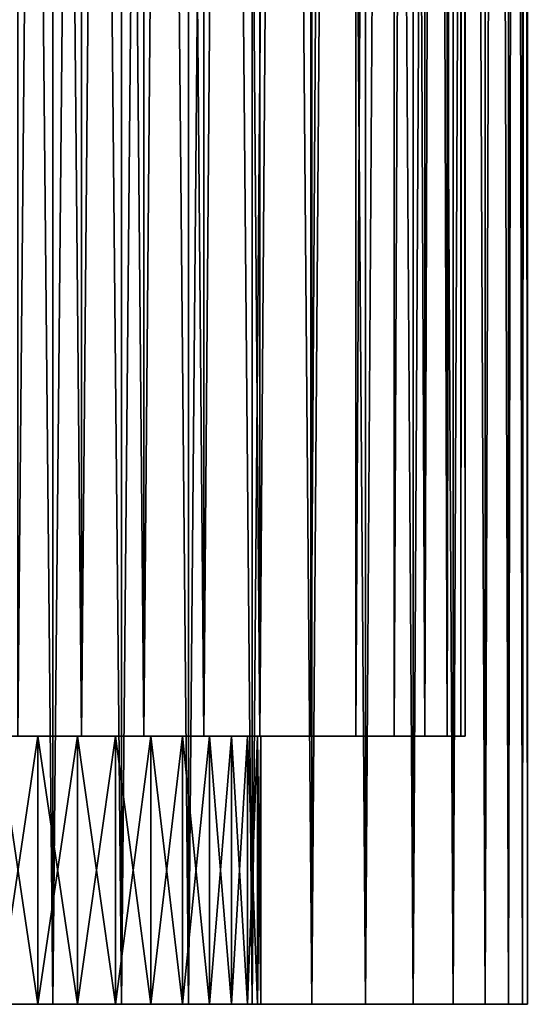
# Model space of a CAD drawing. Header units: millimetres. Extents: x -65 to 65, y -966 to 33.
# Tile 2 of 11: x 0 to 65, y -966 to -841. Entities that reach past the tile are written whole.
import ezdxf

# ---------------------------------------------------------------- set-up
doc = ezdxf.new("R2010")
doc.units = ezdxf.units.MM
doc.header["$LTSCALE"] = 65.185185
for name, color, linetype in [('19', 7, 'CONTINUOUS'), ('20', 7, 'CONTINUOUS'), ('21', 7, 'CONTINUOUS'), ('22', 7, 'CONTINUOUS'), ('23', 7, 'CONTINUOUS'), ('24', 7, 'CONTINUOUS'), ('25', 7, 'CONTINUOUS'), ('26', 7, 'CONTINUOUS')]:
    doc.layers.add(name, color=color, linetype=linetype)

msp = doc.modelspace()

# ---------------------------------------------------------------- linework, layer by layer
at = {"layer": '19', "linetype": 'Continuous'}
for points in [[(-37.25, -966, 52.76), (0.45, -966, 51.94), (37.25, -966, 52.76), (-37.25, -966, 52.76)], [(-6.45, -966, 51.54), (0.45, -966, 51.94), (-37.25, -966, 52.76), (-6.45, -966, 51.54)], [(-29.71, -966, -57.34), (37.25, -966, -52.76), (-37.25, -966, -52.76), (-29.71, -966, -57.34)], [(-29.71, -966, 57.34), (-37.25, -966, 52.76), (29.71, -966, 57.34), (-29.71, -966, 57.34)], [(29.71, -966, 57.34), (-37.25, -966, 52.76), (37.25, -966, 52.76), (29.71, -966, 57.34)], [(0.45, -966, -51.94), (-6.45, -966, -51.54), (-37.25, -966, -52.76), (0.45, -966, -51.94)], [(37.25, -966, -52.76), (0.45, -966, -51.94), (-37.25, -966, -52.76), (37.25, -966, -52.76)], [(-25.32, -966, 37.02), (-30.65, -966, 32.75), (55.18, -966, 33.56), (-25.32, -966, 37.02)], [(-30.65, -966, 32.75), (-2.54, -966, 30.68), (55.18, -966, 33.56), (-30.65, -966, 32.75)], [(-2.54, -966, -30.68), (-30.65, -966, -32.75), (2.54, -966, -30.68), (-2.54, -966, -30.68)], [(2.54, -966, -30.68), (-30.65, -966, -32.75), (55.18, -966, -33.56), (2.54, -966, -30.68)], [(-30.65, -966, -32.75), (-25.32, -966, -37.02), (55.18, -966, -33.56), (-30.65, -966, -32.75)], [(29.71, -966, -57.34), (37.25, -966, -52.76), (-29.71, -966, -57.34), (29.71, -966, -57.34)], [(-21.63, -966, -60.86), (29.71, -966, -57.34), (-29.71, -966, -57.34), (-21.63, -966, -60.86)], [(-21.63, -966, 60.86), (-29.71, -966, 57.34), (21.63, -966, 60.86), (-21.63, -966, 60.86)], [(21.63, -966, 60.86), (-29.71, -966, 57.34), (29.71, -966, 57.34), (21.63, -966, 60.86)], [(-19.4, -966, 40.44), (-25.32, -966, 37.02), (50.1, -966, 40.76), (-19.4, -966, 40.44)], [(50.1, -966, 40.76), (-25.32, -966, 37.02), (55.18, -966, 33.56), (50.1, -966, 40.76)], [(-25.32, -966, -37.02), (-19.4, -966, -40.44), (55.18, -966, -33.56), (-25.32, -966, -37.02)], [(21.63, -966, -60.86), (29.71, -966, -57.34), (-21.63, -966, -60.86), (21.63, -966, -60.86)], [(-13.14, -966, -63.24), (21.63, -966, -60.86), (-21.63, -966, -60.86), (-13.14, -966, -63.24)], [(-13.14, -966, 63.24), (-21.63, -966, 60.86), (13.14, -966, 63.24), (-13.14, -966, 63.24)], [(13.14, -966, 63.24), (-21.63, -966, 60.86), (21.63, -966, 60.86), (13.14, -966, 63.24)], [(-13.04, -966, 42.92), (-19.4, -966, 40.44), (50.1, -966, 40.76), (-13.04, -966, 42.92)], [(-19.4, -966, -40.44), (-13.04, -966, -42.92), (50.1, -966, -40.76), (-19.4, -966, -40.44)], [(55.18, -966, -33.56), (-19.4, -966, -40.44), (50.1, -966, -40.76), (55.18, -966, -33.56)], [(13.14, -966, -63.24), (21.63, -966, -60.86), (-13.14, -966, -63.24), (13.14, -966, -63.24)], [(-4.41, -966, -64.44), (13.14, -966, -63.24), (-13.14, -966, -63.24), (-4.41, -966, -64.44)], [(-4.41, -966, 64.44), (-13.14, -966, 63.24), (4.41, -966, 64.44), (-4.41, -966, 64.44)], [(4.41, -966, 64.44), (-13.14, -966, 63.24), (13.14, -966, 63.24), (4.41, -966, 64.44)], [(44.08, -966, 47.2), (-13.04, -966, 42.92), (50.1, -966, 40.76), (44.08, -966, 47.2)], [(-6.37, -966, 44.4), (-13.04, -966, 42.92), (44.08, -966, 47.2), (-6.37, -966, 44.4)], [(-13.04, -966, -42.92), (-6.37, -966, -44.4), (50.1, -966, -40.76), (-13.04, -966, -42.92)], [(0.45, -966, 44.85), (-6.37, -966, 44.4), (44.08, -966, 47.2), (0.45, -966, 44.85)], [(-6.37, -966, -44.4), (0.45, -966, -44.85), (50.1, -966, -40.76), (-6.37, -966, -44.4)], [(4.41, -966, -64.44), (13.14, -966, -63.24), (-4.41, -966, -64.44), (4.41, -966, -64.44)], [(-2.54, -966, 30.68), (2.54, -966, 30.68), (55.18, -966, 33.56), (-2.54, -966, 30.68)], [(37.25, -966, 52.76), (0.45, -966, 51.94), (44.08, -966, 47.2), (37.25, -966, 52.76)], [(0.45, -966, 51.94), (0.45, -966, 44.85), (44.08, -966, 47.2), (0.45, -966, 51.94)], [(0.45, -966, -44.85), (0.45, -966, -51.94), (44.08, -966, -47.2), (0.45, -966, -44.85)], [(44.08, -966, -47.2), (0.45, -966, -51.94), (37.25, -966, -52.76), (44.08, -966, -47.2)], [(50.1, -966, -40.76), (0.45, -966, -44.85), (44.08, -966, -47.2), (50.1, -966, -40.76)], [(59.24, -966, -25.73), (2.54, -966, -30.68), (55.18, -966, -33.56), (59.24, -966, -25.73)], [(2.54, -966, 30.68), (7.56, -966, 29.84), (55.18, -966, 33.56), (2.54, -966, 30.68)], [(7.56, -966, -29.84), (2.54, -966, -30.68), (59.24, -966, -25.73), (7.56, -966, -29.84)], [(12.37, -966, -28.19), (7.56, -966, -29.84), (59.24, -966, -25.73), (12.37, -966, -28.19)], [(7.56, -966, 29.84), (12.37, -966, 28.19), (55.18, -966, 33.56), (7.56, -966, 29.84)], [(44.76, -966, -26.36), (12.37, -966, -28.19), (59.24, -966, -25.73), (44.76, -966, -26.36)], [(12.37, -966, 28.19), (44.76, -966, 26.36), (55.18, -966, 33.56), (12.37, -966, 28.19)], [(16.84, -966, 25.77), (44.76, -966, 26.36), (12.37, -966, 28.19), (16.84, -966, 25.77)], [(12.37, -966, -28.19), (44.76, -966, -26.36), (16.84, -966, -25.77), (12.37, -966, -28.19)], [(44.76, -966, -26.36), (38.62, -966, -22.81), (16.84, -966, -25.77), (44.76, -966, -26.36)], [(20.85, -966, 22.65), (38.62, -966, 22.81), (16.84, -966, 25.77), (20.85, -966, 22.65)], [(38.62, -966, 22.81), (44.76, -966, 26.36), (16.84, -966, 25.77), (38.62, -966, 22.81)], [(16.84, -966, -25.77), (38.62, -966, -22.81), (20.85, -966, -22.65), (16.84, -966, -25.77)], [(20.85, -966, -22.65), (41.64, -966, -16.68), (24.29, -966, -18.91), (20.85, -966, -22.65)], [(38.62, -966, -22.81), (41.64, -966, -16.68), (20.85, -966, -22.65), (38.62, -966, -22.81)], [(24.29, -966, 18.91), (38.62, -966, 22.81), (20.85, -966, 22.65), (24.29, -966, 18.91)], [(24.29, -966, -18.91), (41.64, -966, -16.68), (27.07, -966, -14.65), (24.29, -966, -18.91)], [(27.07, -966, 14.65), (41.64, -966, 16.68), (24.29, -966, 18.91), (27.07, -966, 14.65)], [(41.64, -966, 16.68), (38.62, -966, 22.81), (24.29, -966, 18.91), (41.64, -966, 16.68)], [(27.07, -966, -14.65), (43.69, -966, -10.17), (29.12, -966, -10), (27.07, -966, -14.65)], [(43.69, -966, 10.17), (41.64, -966, 16.68), (27.07, -966, 14.65), (43.69, -966, 10.17)], [(29.12, -966, 10), (43.69, -966, 10.17), (27.07, -966, 14.65), (29.12, -966, 10)], [(41.64, -966, -16.68), (43.69, -966, -10.17), (27.07, -966, -14.65), (41.64, -966, -16.68)], [(29.12, -966, -10), (44.72, -966, -3.42), (30.36, -966, -5.07), (29.12, -966, -10)], [(30.36, -966, 5.07), (43.69, -966, 10.17), (29.12, -966, 10), (30.36, -966, 5.07)], [(43.69, -966, -10.17), (44.72, -966, -3.42), (29.12, -966, -10), (43.69, -966, -10.17)], [(44.72, -966, 3.42), (43.69, -966, 10.17), (30.36, -966, 5.07), (44.72, -966, 3.42)], [(30.78, -966), (44.72, -966, 3.42), (30.36, -966, 5.07), (30.78, -966)], [(44.72, -966, -3.42), (30.78, -966), (30.36, -966, -5.07), (44.72, -966, -3.42)], [(44.72, -966, -3.42), (44.72, -966, 3.42), (30.78, -966), (44.72, -966, -3.42)], [(55.18, -966, 33.56), (44.76, -966, 26.36), (59.24, -966, 25.73), (55.18, -966, 33.56)], [(44.76, -966, 26.36), (47.86, -966, 20.19), (59.24, -966, 25.73), (44.76, -966, 26.36)], [(47.86, -966, -20.19), (44.76, -966, -26.36), (59.24, -966, -25.73), (47.86, -966, -20.19)], [(47.86, -966, 20.19), (50.12, -966, 13.66), (62.19, -966, 17.43), (47.86, -966, 20.19)], [(62.19, -966, -17.43), (47.86, -966, -20.19), (59.24, -966, -25.73), (62.19, -966, -17.43)], [(50.12, -966, -13.66), (47.86, -966, -20.19), (62.19, -966, -17.43), (50.12, -966, -13.66)], [(59.24, -966, 25.73), (47.86, -966, 20.19), (62.19, -966, 17.43), (59.24, -966, 25.73)], [(62.19, -966, 17.43), (50.12, -966, 13.66), (63.98, -966, 8.79), (62.19, -966, 17.43)], [(50.12, -966, 13.66), (51.49, -966, 6.89), (63.98, -966, 8.79), (50.12, -966, 13.66)], [(63.98, -966, -8.79), (50.12, -966, -13.66), (62.19, -966, -17.43), (63.98, -966, -8.79)], [(51.49, -966, -6.89), (50.12, -966, -13.66), (63.98, -966, -8.79), (51.49, -966, -6.89)], [(51.49, -966, 6.89), (51.95, -966), (63.98, -966, 8.79), (51.49, -966, 6.89)], [(64.59, -966), (51.49, -966, -6.89), (63.98, -966, -8.79), (64.59, -966)], [(51.95, -966), (51.49, -966, -6.89), (64.59, -966), (51.95, -966)], [(51.95, -966), (64.59, -966), (63.98, -966, 8.79), (51.95, -966)]]:
    msp.add_3dface(points, dxfattribs=at)
at = {"layer": '20', "linetype": 'Continuous'}
for points in [[(4.41, -47, -64.44), (-4.41, -966, -64.44), (-4.41, -47, -64.44), (4.41, -47, -64.44)], [(4.41, -966, -64.44), (-4.41, -966, -64.44), (4.41, -47, -64.44), (4.41, -966, -64.44)], [(13.14, -966, -63.24), (4.41, -966, -64.44), (13.14, -47, -63.24), (13.14, -966, -63.24)], [(13.14, -47, -63.24), (4.41, -966, -64.44), (4.41, -47, -64.44), (13.14, -47, -63.24)], [(21.63, -966, -60.86), (13.14, -966, -63.24), (21.63, -47, -60.86), (21.63, -966, -60.86)], [(21.63, -47, -60.86), (13.14, -966, -63.24), (13.14, -47, -63.24), (21.63, -47, -60.86)], [(29.71, -47, -57.34), (21.63, -966, -60.86), (21.63, -47, -60.86), (29.71, -47, -57.34)], [(29.71, -966, -57.34), (21.63, -966, -60.86), (29.71, -47, -57.34), (29.71, -966, -57.34)], [(37.25, -47, -52.76), (29.71, -966, -57.34), (29.71, -47, -57.34), (37.25, -47, -52.76)], [(37.25, -966, -52.76), (29.71, -966, -57.34), (37.25, -47, -52.76), (37.25, -966, -52.76)], [(44.08, -966, -47.2), (37.25, -966, -52.76), (44.08, -47, -47.2), (44.08, -966, -47.2)], [(44.08, -47, -47.2), (37.25, -966, -52.76), (37.25, -47, -52.76), (44.08, -47, -47.2)], [(50.1, -966, -40.76), (44.08, -966, -47.2), (50.1, -47, -40.76), (50.1, -966, -40.76)], [(50.1, -47, -40.76), (44.08, -966, -47.2), (44.08, -47, -47.2), (50.1, -47, -40.76)], [(55.18, -47, -33.56), (50.1, -966, -40.76), (50.1, -47, -40.76), (55.18, -47, -33.56)], [(55.18, -966, -33.56), (50.1, -966, -40.76), (55.18, -47, -33.56), (55.18, -966, -33.56)], [(59.24, -47, -25.73), (55.18, -966, -33.56), (55.18, -47, -33.56), (59.24, -47, -25.73)], [(59.24, -966, -25.73), (55.18, -966, -33.56), (59.24, -47, -25.73), (59.24, -966, -25.73)], [(62.19, -966, -17.43), (59.24, -966, -25.73), (62.19, -47, -17.43), (62.19, -966, -17.43)], [(62.19, -47, -17.43), (59.24, -966, -25.73), (59.24, -47, -25.73), (62.19, -47, -17.43)], [(63.98, -966, -8.79), (62.19, -966, -17.43), (63.98, -47, -8.79), (63.98, -966, -8.79)], [(63.98, -47, -8.79), (62.19, -966, -17.43), (62.19, -47, -17.43), (63.98, -47, -8.79)], [(64.59, -47), (63.98, -966, -8.79), (63.98, -47, -8.79), (64.59, -47)], [(64.59, -966), (63.98, -966, -8.79), (64.59, -47), (64.59, -966)]]:
    msp.add_3dface(points, dxfattribs=at)
at = {"layer": '21', "linetype": 'Continuous'}
for points in [[(-4.41, -47, 64.44), (4.41, -966, 64.44), (4.41, -47, 64.44), (-4.41, -47, 64.44)], [(-4.41, -966, 64.44), (4.41, -966, 64.44), (-4.41, -47, 64.44), (-4.41, -966, 64.44)], [(4.41, -47, 64.44), (13.14, -966, 63.24), (13.14, -47, 63.24), (4.41, -47, 64.44)], [(4.41, -966, 64.44), (13.14, -966, 63.24), (4.41, -47, 64.44), (4.41, -966, 64.44)], [(13.14, -47, 63.24), (21.63, -966, 60.86), (21.63, -47, 60.86), (13.14, -47, 63.24)], [(13.14, -966, 63.24), (21.63, -966, 60.86), (13.14, -47, 63.24), (13.14, -966, 63.24)], [(21.63, -47, 60.86), (29.71, -966, 57.34), (29.71, -47, 57.34), (21.63, -47, 60.86)], [(21.63, -966, 60.86), (29.71, -966, 57.34), (21.63, -47, 60.86), (21.63, -966, 60.86)], [(29.71, -47, 57.34), (37.25, -966, 52.76), (37.25, -47, 52.76), (29.71, -47, 57.34)], [(29.71, -966, 57.34), (37.25, -966, 52.76), (29.71, -47, 57.34), (29.71, -966, 57.34)], [(37.25, -966, 52.76), (44.08, -966, 47.2), (37.25, -47, 52.76), (37.25, -966, 52.76)], [(37.25, -47, 52.76), (44.08, -966, 47.2), (44.08, -47, 47.2), (37.25, -47, 52.76)], [(44.08, -47, 47.2), (50.1, -966, 40.76), (50.1, -47, 40.76), (44.08, -47, 47.2)], [(44.08, -966, 47.2), (50.1, -966, 40.76), (44.08, -47, 47.2), (44.08, -966, 47.2)], [(50.1, -47, 40.76), (55.18, -966, 33.56), (55.18, -47, 33.56), (50.1, -47, 40.76)], [(50.1, -966, 40.76), (55.18, -966, 33.56), (50.1, -47, 40.76), (50.1, -966, 40.76)], [(55.18, -47, 33.56), (59.24, -966, 25.73), (59.24, -47, 25.73), (55.18, -47, 33.56)], [(55.18, -966, 33.56), (59.24, -966, 25.73), (55.18, -47, 33.56), (55.18, -966, 33.56)], [(59.24, -47, 25.73), (62.19, -966, 17.43), (62.19, -47, 17.43), (59.24, -47, 25.73)], [(59.24, -966, 25.73), (62.19, -966, 17.43), (59.24, -47, 25.73), (59.24, -966, 25.73)], [(62.19, -47, 17.43), (63.98, -966, 8.79), (63.98, -47, 8.79), (62.19, -47, 17.43)], [(62.19, -966, 17.43), (63.98, -966, 8.79), (62.19, -47, 17.43), (62.19, -966, 17.43)], [(64.59, -966), (64.59, -47), (63.98, -47, 8.79), (64.59, -966)], [(63.98, -966, 8.79), (64.59, -966), (63.98, -47, 8.79), (63.98, -966, 8.79)]]:
    msp.add_3dface(points, dxfattribs=at)
at = {"layer": '22', "linetype": 'Continuous'}
for points in [[(8.07, -932, 56.14), (0, -932, 56.71), (8.07, -47, 56.14), (8.07, -932, 56.14)], [(8.07, -47, 56.14), (0, -932, 56.71), (0, -47, 56.71), (8.07, -47, 56.14)], [(15.98, -932, 54.42), (8.07, -932, 56.14), (15.98, -47, 54.42), (15.98, -932, 54.42)], [(15.98, -47, 54.42), (8.07, -932, 56.14), (8.07, -47, 56.14), (15.98, -47, 54.42)], [(23.56, -932, 51.59), (15.98, -932, 54.42), (23.56, -47, 51.59), (23.56, -932, 51.59)], [(23.56, -47, 51.59), (15.98, -932, 54.42), (15.98, -47, 54.42), (23.56, -47, 51.59)], [(30.66, -932, 47.71), (23.56, -932, 51.59), (30.66, -47, 47.71), (30.66, -932, 47.71)], [(30.66, -47, 47.71), (23.56, -932, 51.59), (23.56, -47, 51.59), (30.66, -47, 47.71)], [(37.14, -932, 42.86), (30.66, -932, 47.71), (37.14, -47, 42.86), (37.14, -932, 42.86)], [(37.14, -47, 42.86), (30.66, -932, 47.71), (30.66, -47, 47.71), (37.14, -47, 42.86)], [(42.86, -47, 37.14), (37.14, -932, 42.86), (37.14, -47, 42.86), (42.86, -47, 37.14)], [(42.86, -932, 37.14), (37.14, -932, 42.86), (42.86, -47, 37.14), (42.86, -932, 37.14)], [(47.71, -932, 30.66), (42.86, -932, 37.14), (47.71, -47, 30.66), (47.71, -932, 30.66)], [(47.71, -47, 30.66), (42.86, -932, 37.14), (42.86, -47, 37.14), (47.71, -47, 30.66)], [(51.59, -932, 23.56), (47.71, -932, 30.66), (51.59, -47, 23.56), (51.59, -932, 23.56)], [(51.59, -47, 23.56), (47.71, -932, 30.66), (47.71, -47, 30.66), (51.59, -47, 23.56)], [(54.42, -932, 15.98), (51.59, -932, 23.56), (54.42, -47, 15.98), (54.42, -932, 15.98)], [(54.42, -47, 15.98), (51.59, -932, 23.56), (51.59, -47, 23.56), (54.42, -47, 15.98)], [(56.14, -932, 8.07), (54.42, -932, 15.98), (56.14, -47, 8.07), (56.14, -932, 8.07)], [(56.14, -47, 8.07), (54.42, -932, 15.98), (54.42, -47, 15.98), (56.14, -47, 8.07)], [(56.71, -932), (56.14, -932, 8.07), (56.71, -47), (56.71, -932)], [(56.71, -47), (56.14, -932, 8.07), (56.14, -47, 8.07), (56.71, -47)]]:
    msp.add_3dface(points, dxfattribs=at)
at = {"layer": '23', "linetype": 'Continuous'}
for points in [[(0, -47, -56.71), (8.07, -932, -56.14), (8.07, -47, -56.14), (0, -47, -56.71)], [(0, -932, -56.71), (8.07, -932, -56.14), (0, -47, -56.71), (0, -932, -56.71)], [(8.07, -47, -56.14), (15.98, -932, -54.42), (15.98, -47, -54.42), (8.07, -47, -56.14)], [(8.07, -932, -56.14), (15.98, -932, -54.42), (8.07, -47, -56.14), (8.07, -932, -56.14)], [(15.98, -47, -54.42), (23.56, -932, -51.59), (23.56, -47, -51.59), (15.98, -47, -54.42)], [(15.98, -932, -54.42), (23.56, -932, -51.59), (15.98, -47, -54.42), (15.98, -932, -54.42)], [(23.56, -47, -51.59), (30.66, -932, -47.71), (30.66, -47, -47.71), (23.56, -47, -51.59)], [(23.56, -932, -51.59), (30.66, -932, -47.71), (23.56, -47, -51.59), (23.56, -932, -51.59)], [(30.66, -47, -47.71), (30.66, -932, -47.71), (37.14, -47, -42.86), (30.66, -47, -47.71)], [(30.66, -932, -47.71), (37.14, -932, -42.86), (37.14, -47, -42.86), (30.66, -932, -47.71)], [(37.14, -47, -42.86), (37.14, -932, -42.86), (42.86, -47, -37.14), (37.14, -47, -42.86)], [(37.14, -932, -42.86), (42.86, -932, -37.14), (42.86, -47, -37.14), (37.14, -932, -42.86)], [(42.86, -47, -37.14), (42.86, -932, -37.14), (47.71, -47, -30.66), (42.86, -47, -37.14)], [(42.86, -932, -37.14), (47.71, -932, -30.66), (47.71, -47, -30.66), (42.86, -932, -37.14)], [(47.71, -47, -30.66), (51.59, -932, -23.56), (51.59, -47, -23.56), (47.71, -47, -30.66)], [(47.71, -932, -30.66), (51.59, -932, -23.56), (47.71, -47, -30.66), (47.71, -932, -30.66)], [(51.59, -47, -23.56), (54.42, -932, -15.98), (54.42, -47, -15.98), (51.59, -47, -23.56)], [(51.59, -932, -23.56), (54.42, -932, -15.98), (51.59, -47, -23.56), (51.59, -932, -23.56)], [(54.42, -47, -15.98), (54.42, -932, -15.98), (56.14, -47, -8.07), (54.42, -47, -15.98)], [(54.42, -932, -15.98), (56.14, -932, -8.07), (56.14, -47, -8.07), (54.42, -932, -15.98)], [(56.71, -932), (56.71, -47), (56.14, -47, -8.07), (56.71, -932)], [(56.14, -932, -8.07), (56.71, -932), (56.14, -47, -8.07), (56.14, -932, -8.07)]]:
    msp.add_3dface(points, dxfattribs=at)
at = {"layer": '24', "linetype": 'Continuous'}
for points in [[(-30.65, -932, -32.75), (42.86, -932, -37.14), (-25.32, -932, -37.02), (-30.65, -932, -32.75)], [(-2.54, -932, -30.68), (42.86, -932, -37.14), (-30.65, -932, -32.75), (-2.54, -932, -30.68)], [(2.54, -932, 30.68), (-2.54, -932, 30.68), (-30.65, -932, 32.75), (2.54, -932, 30.68)], [(-25.32, -932, 37.02), (47.71, -932, 30.66), (-30.65, -932, 32.75), (-25.32, -932, 37.02)], [(47.71, -932, 30.66), (2.54, -932, 30.68), (-30.65, -932, 32.75), (47.71, -932, 30.66)], [(-25.32, -932, -37.02), (42.86, -932, -37.14), (-19.4, -932, -40.44), (-25.32, -932, -37.02)], [(42.86, -932, 37.14), (47.71, -932, 30.66), (-25.32, -932, 37.02), (42.86, -932, 37.14)], [(-19.4, -932, 40.44), (42.86, -932, 37.14), (-25.32, -932, 37.02), (-19.4, -932, 40.44)], [(15.98, -932, -54.42), (-15.98, -932, -54.42), (-23.56, -932, -51.59), (15.98, -932, -54.42)], [(15.98, -932, -54.42), (-23.56, -932, -51.59), (0.45, -932, -51.94), (15.98, -932, -54.42)], [(0.45, -932, -51.94), (-23.56, -932, -51.59), (-6.45, -932, -51.54), (0.45, -932, -51.94)], [(-23.56, -932, 51.59), (-15.98, -932, 54.42), (0.45, -932, 51.94), (-23.56, -932, 51.59)], [(-6.45, -932, 51.54), (-23.56, -932, 51.59), (0.45, -932, 51.94), (-6.45, -932, 51.54)], [(-19.4, -932, -40.44), (37.14, -932, -42.86), (-13.04, -932, -42.92), (-19.4, -932, -40.44)], [(42.86, -932, -37.14), (37.14, -932, -42.86), (-19.4, -932, -40.44), (42.86, -932, -37.14)], [(37.14, -932, 42.86), (42.86, -932, 37.14), (-19.4, -932, 40.44), (37.14, -932, 42.86)], [(-13.04, -932, 42.92), (37.14, -932, 42.86), (-19.4, -932, 40.44), (-13.04, -932, 42.92)], [(8.07, -932, -56.14), (-8.07, -932, -56.14), (-15.98, -932, -54.42), (8.07, -932, -56.14)], [(15.98, -932, -54.42), (8.07, -932, -56.14), (-15.98, -932, -54.42), (15.98, -932, -54.42)], [(-15.98, -932, 54.42), (-8.07, -932, 56.14), (15.98, -932, 54.42), (-15.98, -932, 54.42)], [(-15.98, -932, 54.42), (15.98, -932, 54.42), (23.56, -932, 51.59), (-15.98, -932, 54.42)], [(-15.98, -932, 54.42), (23.56, -932, 51.59), (0.45, -932, 51.94), (-15.98, -932, 54.42)], [(37.14, -932, -42.86), (30.66, -932, -47.71), (-13.04, -932, -42.92), (37.14, -932, -42.86)], [(-13.04, -932, -42.92), (30.66, -932, -47.71), (0.45, -932, -44.85), (-13.04, -932, -42.92)], [(-6.37, -932, -44.4), (-13.04, -932, -42.92), (0.45, -932, -44.85), (-6.37, -932, -44.4)], [(-6.37, -932, 44.4), (37.14, -932, 42.86), (-13.04, -932, 42.92), (-6.37, -932, 44.4)], [(8.07, -932, -56.14), (0, -932, -56.71), (-8.07, -932, -56.14), (8.07, -932, -56.14)], [(-8.07, -932, 56.14), (0, -932, 56.71), (8.07, -932, 56.14), (-8.07, -932, 56.14)], [(-8.07, -932, 56.14), (8.07, -932, 56.14), (15.98, -932, 54.42), (-8.07, -932, 56.14)], [(0.45, -932, 44.85), (37.14, -932, 42.86), (-6.37, -932, 44.4), (0.45, -932, 44.85)], [(2.54, -932, -30.68), (42.86, -932, -37.14), (-2.54, -932, -30.68), (2.54, -932, -30.68)], [(30.66, -932, -47.71), (23.56, -932, -51.59), (0.45, -932, -44.85), (30.66, -932, -47.71)], [(23.56, -932, -51.59), (15.98, -932, -54.42), (0.45, -932, -51.94), (23.56, -932, -51.59)], [(0.45, -932, -44.85), (23.56, -932, -51.59), (0.45, -932, -51.94), (0.45, -932, -44.85)], [(23.56, -932, 51.59), (30.66, -932, 47.71), (0.45, -932, 51.94), (23.56, -932, 51.59)], [(30.66, -932, 47.71), (37.14, -932, 42.86), (0.45, -932, 44.85), (30.66, -932, 47.71)], [(0.45, -932, 51.94), (30.66, -932, 47.71), (0.45, -932, 44.85), (0.45, -932, 51.94)], [(7.56, -932, -29.84), (47.71, -932, -30.66), (2.54, -932, -30.68), (7.56, -932, -29.84)], [(47.71, -932, -30.66), (42.86, -932, -37.14), (2.54, -932, -30.68), (47.71, -932, -30.66)], [(2.54, -932, 30.68), (47.71, -932, 30.66), (7.56, -932, 29.84), (2.54, -932, 30.68)], [(12.37, -932, -28.19), (47.71, -932, -30.66), (7.56, -932, -29.84), (12.37, -932, -28.19)], [(12.37, -932, 28.19), (7.56, -932, 29.84), (44.76, -932, 26.36), (12.37, -932, 28.19)], [(7.56, -932, 29.84), (47.71, -932, 30.66), (44.76, -932, 26.36), (7.56, -932, 29.84)], [(47.71, -932, -30.66), (12.37, -932, -28.19), (44.76, -932, -26.36), (47.71, -932, -30.66)], [(12.37, -932, -28.19), (16.84, -932, -25.77), (44.76, -932, -26.36), (12.37, -932, -28.19)], [(16.84, -932, 25.77), (12.37, -932, 28.19), (44.76, -932, 26.36), (16.84, -932, 25.77)], [(16.84, -932, -25.77), (38.62, -932, -22.81), (44.76, -932, -26.36), (16.84, -932, -25.77)], [(38.62, -932, 22.81), (16.84, -932, 25.77), (44.76, -932, 26.36), (38.62, -932, 22.81)], [(20.85, -932, 22.65), (16.84, -932, 25.77), (38.62, -932, 22.81), (20.85, -932, 22.65)], [(16.84, -932, -25.77), (20.85, -932, -22.65), (38.62, -932, -22.81), (16.84, -932, -25.77)], [(41.64, -932, 16.68), (20.85, -932, 22.65), (38.62, -932, 22.81), (41.64, -932, 16.68)], [(24.29, -932, 18.91), (20.85, -932, 22.65), (41.64, -932, 16.68), (24.29, -932, 18.91)], [(20.85, -932, -22.65), (24.29, -932, -18.91), (38.62, -932, -22.81), (20.85, -932, -22.65)], [(27.07, -932, 14.65), (24.29, -932, 18.91), (41.64, -932, 16.68), (27.07, -932, 14.65)], [(38.62, -932, -22.81), (24.29, -932, -18.91), (41.64, -932, -16.68), (38.62, -932, -22.81)], [(24.29, -932, -18.91), (27.07, -932, -14.65), (41.64, -932, -16.68), (24.29, -932, -18.91)], [(43.69, -932, 10.17), (27.07, -932, 14.65), (41.64, -932, 16.68), (43.69, -932, 10.17)], [(29.12, -932, 10), (27.07, -932, 14.65), (43.69, -932, 10.17), (29.12, -932, 10)], [(41.64, -932, -16.68), (27.07, -932, -14.65), (43.69, -932, -10.17), (41.64, -932, -16.68)], [(27.07, -932, -14.65), (29.12, -932, -10), (43.69, -932, -10.17), (27.07, -932, -14.65)], [(44.72, -932, 3.42), (29.12, -932, 10), (43.69, -932, 10.17), (44.72, -932, 3.42)], [(30.36, -932, 5.07), (29.12, -932, 10), (44.72, -932, 3.42), (30.36, -932, 5.07)], [(29.12, -932, -10), (30.36, -932, -5.07), (43.69, -932, -10.17), (29.12, -932, -10)], [(43.69, -932, -10.17), (30.36, -932, -5.07), (44.72, -932, -3.42), (43.69, -932, -10.17)], [(30.78, -932), (30.36, -932, 5.07), (44.72, -932, 3.42), (30.78, -932)], [(30.36, -932, -5.07), (30.78, -932), (44.72, -932, -3.42), (30.36, -932, -5.07)], [(44.72, -932, -3.42), (30.78, -932), (44.72, -932, 3.42), (44.72, -932, -3.42)], [(51.59, -932, -23.56), (47.71, -932, -30.66), (44.76, -932, -26.36), (51.59, -932, -23.56)], [(47.86, -932, -20.19), (51.59, -932, -23.56), (44.76, -932, -26.36), (47.86, -932, -20.19)], [(44.76, -932, 26.36), (51.59, -932, 23.56), (47.86, -932, 20.19), (44.76, -932, 26.36)], [(47.71, -932, 30.66), (51.59, -932, 23.56), (44.76, -932, 26.36), (47.71, -932, 30.66)], [(50.12, -932, -13.66), (54.42, -932, -15.98), (47.86, -932, -20.19), (50.12, -932, -13.66)], [(54.42, -932, -15.98), (51.59, -932, -23.56), (47.86, -932, -20.19), (54.42, -932, -15.98)], [(51.59, -932, 23.56), (54.42, -932, 15.98), (47.86, -932, 20.19), (51.59, -932, 23.56)], [(47.86, -932, 20.19), (54.42, -932, 15.98), (50.12, -932, 13.66), (47.86, -932, 20.19)], [(51.49, -932, -6.89), (56.14, -932, -8.07), (50.12, -932, -13.66), (51.49, -932, -6.89)], [(56.14, -932, -8.07), (54.42, -932, -15.98), (50.12, -932, -13.66), (56.14, -932, -8.07)], [(54.42, -932, 15.98), (56.14, -932, 8.07), (50.12, -932, 13.66), (54.42, -932, 15.98)], [(50.12, -932, 13.66), (56.14, -932, 8.07), (51.49, -932, 6.89), (50.12, -932, 13.66)], [(51.95, -932), (56.14, -932, -8.07), (51.49, -932, -6.89), (51.95, -932)], [(56.14, -932, 8.07), (56.71, -932), (51.49, -932, 6.89), (56.14, -932, 8.07)], [(51.49, -932, 6.89), (56.71, -932), (51.95, -932), (51.49, -932, 6.89)], [(56.71, -932), (56.14, -932, -8.07), (51.95, -932), (56.71, -932)]]:
    msp.add_3dface(points, dxfattribs=at)
at = {"layer": '25', "linetype": 'Continuous'}
for points in [[(2.54, -966, -30.68), (2.54, -932, -30.68), (-2.54, -932, -30.68), (2.54, -966, -30.68)], [(-2.54, -966, -30.68), (2.54, -966, -30.68), (-2.54, -932, -30.68), (-2.54, -966, -30.68)], [(7.56, -966, -29.84), (7.56, -932, -29.84), (2.54, -932, -30.68), (7.56, -966, -29.84)], [(2.54, -966, -30.68), (7.56, -966, -29.84), (2.54, -932, -30.68), (2.54, -966, -30.68)], [(7.56, -966, -29.84), (12.37, -966, -28.19), (7.56, -932, -29.84), (7.56, -966, -29.84)], [(12.37, -966, -28.19), (12.37, -932, -28.19), (7.56, -932, -29.84), (12.37, -966, -28.19)], [(12.37, -966, -28.19), (16.84, -966, -25.77), (12.37, -932, -28.19), (12.37, -966, -28.19)], [(16.84, -966, -25.77), (16.84, -932, -25.77), (12.37, -932, -28.19), (16.84, -966, -25.77)], [(16.84, -966, -25.77), (20.85, -966, -22.65), (16.84, -932, -25.77), (16.84, -966, -25.77)], [(20.85, -966, -22.65), (20.85, -932, -22.65), (16.84, -932, -25.77), (20.85, -966, -22.65)], [(20.85, -966, -22.65), (24.29, -966, -18.91), (20.85, -932, -22.65), (20.85, -966, -22.65)], [(24.29, -966, -18.91), (24.29, -932, -18.91), (20.85, -932, -22.65), (24.29, -966, -18.91)], [(24.29, -966, -18.91), (27.07, -966, -14.65), (24.29, -932, -18.91), (24.29, -966, -18.91)], [(27.07, -966, -14.65), (27.07, -932, -14.65), (24.29, -932, -18.91), (27.07, -966, -14.65)], [(27.07, -966, -14.65), (29.12, -966, -10), (27.07, -932, -14.65), (27.07, -966, -14.65)], [(29.12, -966, -10), (29.12, -932, -10), (27.07, -932, -14.65), (29.12, -966, -10)], [(29.12, -966, -10), (30.36, -966, -5.07), (29.12, -932, -10), (29.12, -966, -10)], [(30.36, -966, -5.07), (30.36, -932, -5.07), (29.12, -932, -10), (30.36, -966, -5.07)], [(30.78, -966), (30.78, -932), (30.36, -932, -5.07), (30.78, -966)], [(30.36, -966, -5.07), (30.78, -966), (30.36, -932, -5.07), (30.36, -966, -5.07)]]:
    msp.add_3dface(points, dxfattribs=at)
at = {"layer": '26', "linetype": 'Continuous'}
for points in [[(2.54, -966, 30.68), (-2.54, -966, 30.68), (2.54, -932, 30.68), (2.54, -966, 30.68)], [(-2.54, -966, 30.68), (-2.54, -932, 30.68), (2.54, -932, 30.68), (-2.54, -966, 30.68)], [(2.54, -966, 30.68), (2.54, -932, 30.68), (7.56, -932, 29.84), (2.54, -966, 30.68)], [(7.56, -966, 29.84), (2.54, -966, 30.68), (7.56, -932, 29.84), (7.56, -966, 29.84)], [(7.56, -966, 29.84), (7.56, -932, 29.84), (12.37, -932, 28.19), (7.56, -966, 29.84)], [(12.37, -966, 28.19), (7.56, -966, 29.84), (12.37, -932, 28.19), (12.37, -966, 28.19)], [(12.37, -966, 28.19), (12.37, -932, 28.19), (16.84, -932, 25.77), (12.37, -966, 28.19)], [(16.84, -966, 25.77), (12.37, -966, 28.19), (16.84, -932, 25.77), (16.84, -966, 25.77)], [(16.84, -966, 25.77), (16.84, -932, 25.77), (20.85, -932, 22.65), (16.84, -966, 25.77)], [(20.85, -966, 22.65), (16.84, -966, 25.77), (20.85, -932, 22.65), (20.85, -966, 22.65)], [(24.29, -966, 18.91), (20.85, -966, 22.65), (24.29, -932, 18.91), (24.29, -966, 18.91)], [(20.85, -966, 22.65), (20.85, -932, 22.65), (24.29, -932, 18.91), (20.85, -966, 22.65)], [(27.07, -966, 14.65), (24.29, -966, 18.91), (27.07, -932, 14.65), (27.07, -966, 14.65)], [(24.29, -966, 18.91), (24.29, -932, 18.91), (27.07, -932, 14.65), (24.29, -966, 18.91)], [(29.12, -966, 10), (27.07, -966, 14.65), (29.12, -932, 10), (29.12, -966, 10)], [(27.07, -966, 14.65), (27.07, -932, 14.65), (29.12, -932, 10), (27.07, -966, 14.65)], [(30.36, -966, 5.07), (29.12, -966, 10), (30.36, -932, 5.07), (30.36, -966, 5.07)], [(29.12, -966, 10), (29.12, -932, 10), (30.36, -932, 5.07), (29.12, -966, 10)], [(30.78, -966), (30.36, -966, 5.07), (30.78, -932), (30.78, -966)], [(30.78, -932), (30.36, -966, 5.07), (30.36, -932, 5.07), (30.78, -932)]]:
    msp.add_3dface(points, dxfattribs=at)

doc.saveas('drawing.dxf')
